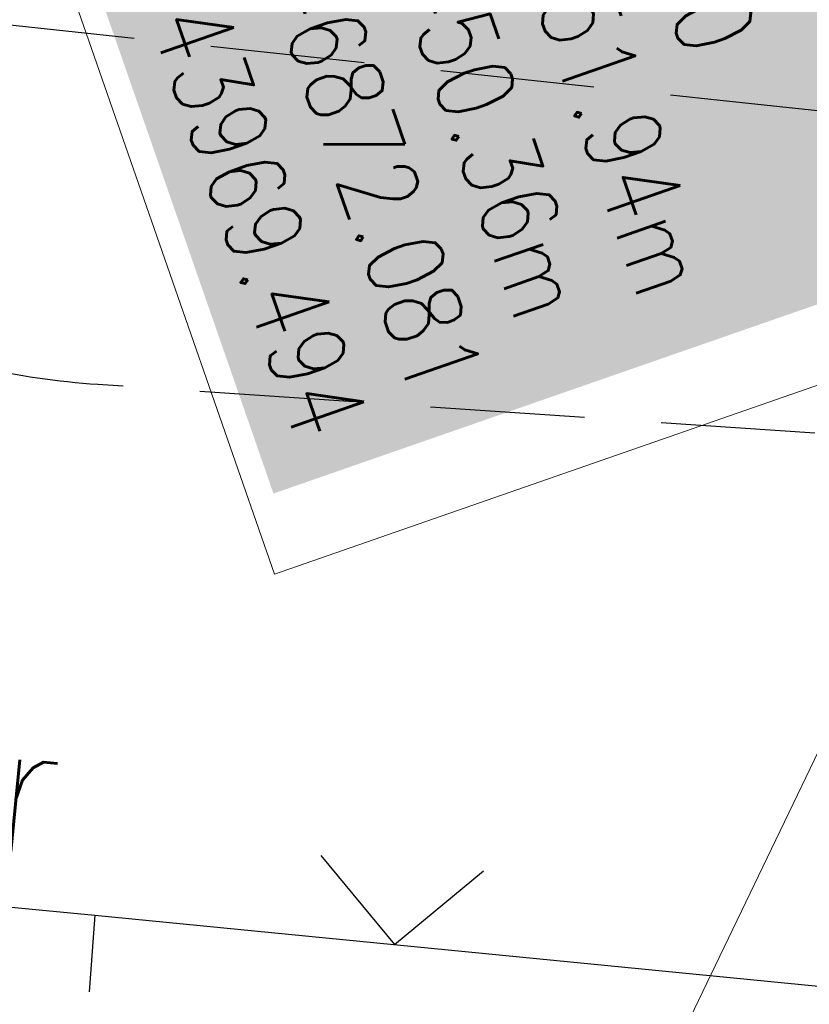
# Model space of a CAD drawing. Extents: x 446577 to 447216, y 443659 to 444842.
# Tile 47 of 177: x 446834 to 446844, y 444056 to 444069. Entities that reach past the tile are written whole.
import ezdxf

# ---------------------------------------------------------------- set-up
doc = ezdxf.new("R2010")
doc.units = 0
doc.header["$LTSCALE"] = 2
doc.header["$MEASUREMENT"] = 0
doc.linetypes.add('AUSGEZOGEN', pattern=[0])
doc.linetypes.add('GESTRICH-X2', pattern=[1.5, 1, -0.5])
doc.layers.get('0').update_dxf_attribs({"linetype": 'AUSGEZOGEN'})
for name, color, linetype in [('Beschriftung', 7, 'CONTINUOUS'), ('FBRTOP', 250, 'AUSGEZOGEN'), ('Hintergrund', 7, 'CONTINUOUS'), ('Hintergrundplan', 7, 'CONTINUOUS'), ('SCHLITZRINNE', 200, 'AUSGEZOGEN'), ('STRASSE', 250, 'AUSGEZOGEN'), ('WEG', 250, 'GESTRICH-X2'), ('ZAUN', 30, 'AUSGEZOGEN')]:
    doc.layers.add(name, color=color, linetype=linetype)
doc.styles.add('8', font='txt_____.ttf', dxfattribs={"width": 0.8, "height": 1})
doc.styles.add('ROMANS', font='romans.shx', dxfattribs={"width": 0.8})

# ---------------------------------------------------------------- blocks, each defined once
blk = doc.blocks.new('ZL')
at = {"color": 0}
for p, q in [((-1.066, 1.055), (0, 0)), ((0, 0), (1.055, 1.066))]:
    blk.add_line(p, q, dxfattribs=at)

msp = doc.modelspace()

# ---------------------------------------------------------------- hatches: boundary and pattern name
at = {"layer": 'SCHLITZRINNE'}
h = msp.add_hatch(dxfattribs=at)
h.set_pattern_fill('_USER', color=256, scale=1.5, angle=45, style=0, pattern_type=0)
h.set_pattern_definition([(322.9886, (446836.6, 444435.4555), (0.9029613, 1.1977733), [])])
edge = h.paths.add_edge_path()
edge.add_arc((443111.832, 443902.605), 3762.708, 8.237949, 8.309741, ccw=False)
edge.add_arc((446520.767, 444396.145), 318.231, 7.99109, 8.23795, ccw=False)
edge.add_arc((253459.124, 417293.726), 195272.941, 7.98719511, 7.99108691, ccw=False)
edge.add_arc((449695.908, 444828.286), 2886.155, 187.987194, 188.019207)
edge.add_arc((478554.213, 448893.922), 32029.442, 188.0192069, 188.0307218)
edge.add_arc((640420.622, 471731.273), 195498.946, 188.0307211, 188.03538189)
edge.add_arc((455274.806, 445594.124), 8517.332, 188.0353819, 188.0971516)
edge.add_arc((489167.9, 450416.106), 42751.721, 188.0971513, 188.1247221)
edge.add_arc((449184.272, 444707.99), 2362.699, 188.124722, 188.49575)
edge.add_arc((449950.357, 444822.425), 3137.283, 188.49575, 188.817734)
edge.add_arc((447543.72, 444449.095), 701.862, 188.817734, 189.303528)
edge.add_arc((451782.27, 445143.452), 4996.911, 189.303528, 189.485594)
edge.add_arc((448740.59, 444635.235), 1913.065, 189.485594, 190.210777)
edge.add_arc((449004.187, 444682.715), 2180.905, 190.210777, 190.889971)
edge.add_arc((448612.493, 444607.358), 1782.027, 190.889971, 191.613703)
edge.add_arc((448466.452, 444577.343), 1632.933, 191.613703, 192.369753)
edge.add_arc((450054.509, 444925.622), 3258.733, 192.369753, 192.712319)
edge.add_arc((448394.443, 444551.135), 1556.951, 192.712319, 193.207918)
edge.add_arc((448423.514, 444557.958), 1586.813, 193.207918, 193.562183)
edge.add_arc((449785.723, 444886.559), 2988.095, 193.562183, 193.820345)
edge.add_arc((448360.45, 444535.942), 1520.33, 193.820345, 194.673969)
edge.add_arc((449045.992, 444715.457), 2228.985, 194.673969, 195.378954)
edge.add_arc((447260.209, 444224.277), 376.885, 195.37895, 195.98013)
edge.add_arc((496192.196, 458236.932), 51275.744, 195.9801271, 196.0316672)
edge.add_arc((447192.225, 444157.103), 293.013, 196.03167, 196.92811)
edge.add_arc((450021.91, 445018.344), 3250.86, 196.928113, 197.197245)
edge.add_arc((443111.832, 443902.605), 3762.208, 8.237949, 8.309741, ccw=False)
edge.add_arc((446520.767, 444396.145), 317.731, 7.99109, 8.23795, ccw=False)
edge.add_arc((253459.124, 417293.726), 195272.441, 7.98719511, 7.99108691, ccw=False)
edge.add_arc((449695.908, 444828.286), 2886.655, 187.987194, 188.005519)
edge.add_line((446834.541, 444446.336), (446835.036, 444446.408))
h = msp.add_hatch(dxfattribs=at)
h.set_pattern_fill('_USER', color=256, scale=1.5, angle=45, style=0, pattern_type=0)
h.set_pattern_definition([(331.9152, (446910.9975, 444074.8353), (0.706167, 1.3233776), [])])
edge = h.paths.add_edge_path()
edge.add_arc((443111.832, 443902.605), 3762.708, 8.237949, 8.309741, ccw=False)
edge.add_arc((446520.767, 444396.145), 318.231, 7.99109, 8.23795, ccw=False)
edge.add_arc((253459.124, 417293.726), 195272.941, 7.98719511, 7.99108691, ccw=False)
edge.add_arc((449695.908, 444828.286), 2886.155, 187.987194, 188.019207)
edge.add_arc((478554.213, 448893.922), 32029.442, 188.0192069, 188.0307218)
edge.add_arc((640420.622, 471731.273), 195498.946, 188.0307211, 188.03538189)
edge.add_arc((455274.806, 445594.124), 8517.332, 188.0353819, 188.0971516)
edge.add_arc((489167.9, 450416.106), 42751.721, 188.0971513, 188.1247221)
edge.add_arc((449184.272, 444707.99), 2362.699, 188.124722, 188.49575)
edge.add_arc((449950.357, 444822.425), 3137.283, 188.49575, 188.817734)
edge.add_arc((447543.72, 444449.095), 701.862, 188.817734, 189.303528)
edge.add_arc((451782.27, 445143.452), 4996.911, 189.303528, 189.485594)
edge.add_arc((448740.59, 444635.235), 1913.065, 189.485594, 190.210777)
edge.add_arc((449004.187, 444682.715), 2180.905, 190.210777, 190.889971)
edge.add_arc((448612.493, 444607.358), 1782.027, 190.889971, 191.613703)
edge.add_arc((448466.452, 444577.343), 1632.933, 191.613703, 192.369753)
edge.add_arc((450054.509, 444925.622), 3258.733, 192.369753, 192.712319)
edge.add_arc((448394.443, 444551.135), 1556.951, 192.712319, 193.207918)
edge.add_arc((448423.514, 444557.958), 1586.813, 193.207918, 193.562183)
edge.add_arc((449785.723, 444886.559), 2988.095, 193.562183, 193.820345)
edge.add_arc((448360.45, 444535.942), 1520.33, 193.820345, 194.673969)
edge.add_arc((449045.992, 444715.457), 2228.985, 194.673969, 195.378954)
edge.add_arc((447260.209, 444224.277), 376.885, 195.37895, 195.98013)
edge.add_arc((496192.196, 458236.932), 51275.744, 195.9801271, 196.0316672)
edge.add_arc((447192.225, 444157.103), 293.013, 196.03167, 196.92811)
edge.add_arc((450021.91, 445018.344), 3250.86, 196.928113, 197.197245)
edge.add_arc((447192.225, 444157.103), 293.513, 196.16651, 196.92811)
edge.add_arc((450021.91, 445018.344), 3251.36, 196.928113, 197.197245)

# ---------------------------------------------------------------- linework, layer by layer
at = {"layer": 'Beschriftung', "color": 18, "lineweight": 9, "true_color": 0x000000}
msp.add_lwpolyline([(446843.654, 444074.143), (446846.876, 444064.88), (446837.117, 444061.485), (446833.894, 444070.748), (446843.654, 444074.143)], close=True, dxfattribs=at)
at = {"layer": 'FBRTOP', "color": 0, "const_width": 0.5}
for points in [[(446953.236, 443912.197, -0.000006), (446957.365, 443900.399, 0.000004), (446961.494, 443888.601, 0.000002), (446973.881, 443853.206, 0.000002), (446986.269, 443817.81, 0.000004), (446998.657, 443782.416, -0.000006), (447011.045, 443747.021, -0.000001), (447016.033, 443732.768, 0.000003)], [(446979.664, 443921.447, -0.000006), (446983.793, 443909.648, 0.000004), (446987.922, 443897.849, 0.000002), (447000.31, 443862.454, 0.000002), (447012.697, 443827.06, 0.000004), (447025.085, 443791.665, -0.000006), (447037.473, 443756.271, 0), (447039.084, 443751.668, 0.000003)], [(446954.889, 443992.234, 0.000003), (446959.018, 443980.437, -0.000018)], [(446928.459, 443982.988, 0.000003), (446932.589, 443971.189, -0.000018), (446936.719, 443959.39, -0.000007), (446940.848, 443947.592, 0.000013), (446944.977, 443935.794, 0.000013), (446949.106, 443923.995, -0.000019)], [(446866.566, 444271.777, 0.002691), (446871.765, 444245.898, 0.003085), (446877.214, 444220.305, 0.003296), (446882.62, 444196.418, 0.003493), (446888.335, 444172.666, 0.003551), (446894.287, 444149.378, 0.002848), (446900.319, 444126.973, 0.002558), (446907.306, 444102.1, 0.002824), (446915.542, 444073.946, 0.003985), (446921.651, 444054.071, 0.002928), (446930.243, 444027.436, 0.003935), (446936.907, 444007.707, 0.000126), (446946.647, 443979.626, 0.000195), (446952.953, 443961.485, 0.000026), (446968.558, 443916.655, 0.000443), (446969.471, 443914.039, 0.00013), (446975.672, 443896.342, -0.000082), (446985.547, 443868.172, -0.00001), (446990.142, 443855.056, -0.000011), (446994.25, 443843.328, -0.000533)], [(446963.147, 443968.64, -0.000007), (446967.276, 443956.841, 0.000013)], [(446926.622, 443988.238, 0.000004), (446928.252, 443983.582, 0.00003)]]:
    msp.add_lwpolyline(points, format="xyb", dxfattribs=at)
at = {"layer": 'Hintergrund', "color": 254, "lineweight": 18, "true_color": 0xcccccc}
msp.add_lwpolyline([(446842.925, 444086.263), (446846.906, 444074.909, -0.198089), (446846.251, 444063.492), (446840.442, 444051.417, 0.177553), (446838.776, 444034.285, -0.170894), (446838.583, 444032.24), (446835.564, 444025.958)], format="xyb", dxfattribs=at)
at = {"layer": 'Hintergrundplan', "color": 254, "lineweight": 18, "true_color": 0xcccccc}
msp.add_lwpolyline([(446842.925, 444086.263), (446846.906, 444074.909, -0.198089), (446846.251, 444063.492), (446840.442, 444051.417, 0.177553), (446838.776, 444034.285, -0.170894), (446838.583, 444032.24), (446835.564, 444025.958)], format="xyb", dxfattribs=at)
at = {"layer": 'STRASSE'}
for points in [[(447043.661, 443874.317, 0.00065), (447041.176, 443881.432, 0.001872), (447040.301, 443883.897, 0.056151), (447039.637, 443885.247, 0.027107), (447037.823, 443887.77, 0.023122), (447036.129, 443889.687, 0.039357), (447035, 443890.681, 0.016729), (447033.458, 443891.758, 0.021771), (447032.213, 443892.493, 0.00424), (447031.256, 443892.992, 0.001159), (447027.738, 443894.78, 0.012233), (447021.582, 443897.704, -0.012648), (447015.63, 443900.536, -0.04443), (447012.536, 443902.469, -0.040823), (447009.574, 443905.112, -0.048131), (447006.927, 443908.492, -0.056635), (447005.322, 443911.773, -0.000988), (447002.382, 443920.089, -0.000382), (446994.841, 443941.603, -0.000001), (446989.039, 443958.198, -0.000032)], [(447068.931, 443945.908, 0.000002), (447074.525, 443910.767, 0.000014)], [(447049.189, 444050.771, 0.000203), (447055.063, 444013.845, 0.000415), (447057.959, 443995.782, 0.000007), (447066.417, 443943.312, -0.000072), (447067.235, 443938.233, -0.000506), (447069.899, 443921.568, 0.000383), (447073.414, 443899.55, 0.002551), (447074.205, 443894.777, 0.000503), (447078.363, 443870.591, 0.006787)]]:
    msp.add_lwpolyline(points, format="xyb", dxfattribs=at)
at = {"layer": 'WEG', "flags": 128}
for points in [[(446833.308, 444068.653, 0.043042), (446839.721, 444075.509, 0.078339), (446841.392, 444078.479, 0.015374), (446845.05, 444089.323, 0.020315), (446847.227, 444097.708, 0.007774), (446849.458, 444108.84, 0.00849), (446851.169, 444119.095, 0.023953), (446851.62, 444123.57, 0.004693), (446852.609, 444146.488, 0.058644), (446851.14, 444164.059, 0.038995), (446843.864, 444189.505)], [(446833.308, 444068.653), (446842.901, 444067.638), (446848.898, 444067.003, 0.021294), (446849.895, 444066.94, 0.008024), (446852.546, 444066.929)], [(446822.499, 444060.534, 0.001674), (446824.56, 444062.216, -0.015125), (446826.559, 444063.761, -0.114283), (446828.215, 444064.461, -0.071582), (446831.061, 444064.545, -0.026526), (446833.272, 444064.174, 0.037938), (446834.824, 444063.949), (446841.545, 444063.492), (446848.647, 444063.01, -0.019964), (446849.612, 444062.906, -0.006913), (446852.378, 444062.455)]]:
    msp.add_lwpolyline(points, format="xyb", dxfattribs=at)
at = {"layer": 'ZAUN'}
msp.add_line((446834.785, 444057.058), (446834.713, 444056.061), dxfattribs=at)
at = {"layer": 'ZAUN', "flags": 128}
msp.add_lwpolyline([(446823.129, 444058.137), (446830.628, 444057.452), (446834.785, 444057.058), (446848.323, 444055.727), (446851.322, 444035.908), (446848.487, 444023.552), (446857.073, 443999.85), (446857.848, 443997.443), (446858.261, 443994.972), (446859.913, 443985.119), (446860.337, 443982.617), (446860.504, 443980.11), (446860.421, 443975.068), (446859.793, 443970.082), (446858.422, 443965.23), (446855.785, 443960.956), (446853.975, 443959.217), (446851.783, 443957.947), (446849.415, 443957.08), (446846.912, 443956.83), (446844.415, 443957.223), (446842.031, 443958.023), (446839.909, 443959.389), (446837.915, 443960.946), (446836.239, 443962.824), (446834.772, 443964.891), (446833.448, 443967.027), (446832.277, 443969.263), (446831.313, 443971.603), (446821.637, 444005.428), (446809.877, 444046.661), (446819.161, 444056.967)], close=True, dxfattribs=at)

# ---------------------------------------------------------------- block references
at = {"layer": 'ZAUN', "rotation": 354.3849619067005}
msp.add_blockref('ZL', (446838.677, 444056.675), dxfattribs=at)

# ---------------------------------------------------------------- texts
at = {"layer": 'Beschriftung', "color": 18, "true_color": 0x000000, "insert": (446843.346, 444073.507), "char_height": 1, "attachment_point": 1, "rotation": 289.1804, "line_spacing_factor": 0.959981, "style": '8', "bg_fill": 1, "box_fill_scale": 1.5, "bg_fill_color": 256, "bg_fill_true_color": 11599800, "bg_fill_transparency": 0}
msp.add_mtext('S 7^JDN 1000^JDOK 451.94m^JTWL 450.36m^JR 446872.081^JH 543969.494', dxfattribs=at)
at = {"layer": 'ZAUN', "style": 'ROMANS', "width": 0.8}
msp.add_text('Tor', height=1.8, rotation=354.5857, dxfattribs=at).set_placement((446831.302, 444058.105))

doc.saveas('drawing.dxf')
